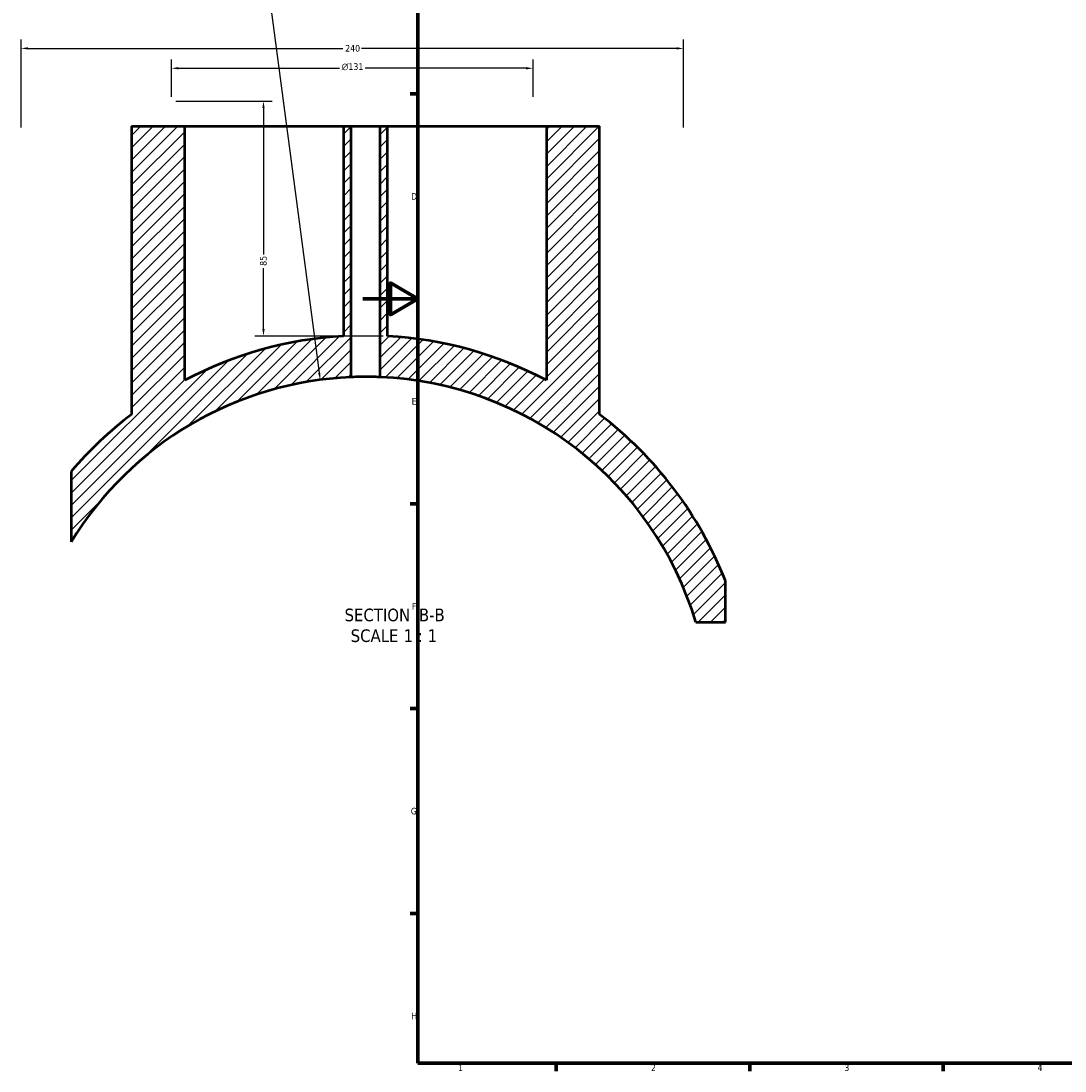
# Model space of a CAD drawing. Header units: millimetres. Extents: x -519 to 1053, y -190 to 834.
# Tile 2 of 9: x -124 to 254, y 17 to 398. Entities that reach past the tile are written whole.
import ezdxf

# ---------------------------------------------------------------- set-up
doc = ezdxf.new("R2010")
doc.units = ezdxf.units.MM
for name, color, linetype, lineweight in [('Border (ANSI)', 7, 'Continuous', 70), ('Dimension (ANSI)', 7, 'Continuous', 25), ('Hatch (ANSI)', 7, 'Continuous', 18), ('Symbol (ANSI)', 7, 'Continuous', 25), ('Visible (ANSI)', 7, 'Continuous', 50)]:
    doc.layers.add(name, color=color, linetype=linetype, lineweight=lineweight)
doc.styles.add('Label Text (ANSI)', font='tahoma.ttf')
doc.styles.add('Note Text (ANSI)', font='tahoma.ttf')
doc.dimstyles.new('Default - mm (ANSI)', dxfattribs={"dimtxt": 2.4, "dimasz": 2.5, "dimexe": 3.175, "dimexo": 1.6002, "dimgap": 0.8, "dimtad": 0, "dimtoh": 1, "dimdec": 0, "dimrnd": 1e-08, "dimzin": 4, "dimdsep": 46, "dimtxsty": 'Note Text (ANSI)', "dimcen": 0.09, "dimdle": 10, "dimclrd": 256, "dimclre": 256, "dimclrt": 5, "dimadec": 1, "dimazin": 1, "dimtfac": 1.27, "dimtofl": 0, "dimtmove": 0, "dimatfit": 3, "dimfxl": 1, "dimtolj": 1, "dimtzin": 4, "dimlwd": -1, "dimlwe": -1, "dimarcsym": 0})

# ---------------------------------------------------------------- blocks, each defined once
blk = doc.blocks.new('Borders Default Border')
at = {"layer": 'Border (ANSI)'}
for p, q in [((20, 371.25), (17.2, 371.25)), ((20, 222.75), (17.2, 222.75)), ((20, 148.5), (17.2, 148.5)), ((20, 74.25), (17.2, 74.25)), ((70.08, 20), (70.08, 17.2)), ((140.17, 20), (140.17, 17.2)), ((210.25, 20), (210.25, 17.2))]:
    blk.add_line(p, q, dxfattribs=at)
at = {"layer": 'Border (ANSI)', "flags": 128}
for points in [[(20, 20), (20, 574), (821, 574), (821, 20), (20, 20)], [(0, 297), (20, 297), (10, 302.77), (10, 291.23), (20, 297)]]:
    blk.add_lwpolyline(points, dxfattribs=at)
at = {"layer": 'Border (ANSI)', "color": 5, "true_color": 0x0000ff, "char_height": 2.4, "attachment_point": 7, "style": 'Note Text (ANSI)'}
for s, insert in [('D', (17.52, 332.93)), ('E', (17.71, 258.68)), ('F', (17.78, 184.43)), ('G', (17.4, 110.13)), ('H', (17.53, 35.93)), ('1', (34.5, 17.2)), ('2', (104.4, 17.2)), ('3', (174.46, 17.15)), ('4', (244.45, 17.2))]:
    blk.add_mtext(s, dxfattribs=dict(at, insert=insert))
blk = doc.blocks.new('*D10')
at = {"layer": 'Defpoints', "color": 0, "transparency": 16777216}
for p in [(116.18, 387.76), (-123.82, 357.45), (116.18, 357.45)]:
    blk.add_point(p, dxfattribs=at)
at = {"layer": 'Dimension (ANSI)', "transparency": 16777216}
for p, q in [((-123.82, 359.05), (-123.82, 390.93)), ((116.18, 359.05), (116.18, 390.93)), ((-121.32, 387.76), (-7.17, 387.76)), ((113.68, 387.76), (-0.48, 387.76))]:
    blk.add_line(p, q, dxfattribs=at)
for points in [[(-121.32, 388.18), (-121.32, 387.34), (-123.82, 387.76)], [(113.68, 388.18), (113.68, 387.34), (116.18, 387.76)]]:
    blk.add_solid(points, dxfattribs=at)
at = {"layer": 'Dimension (ANSI)', "color": 5, "transparency": 16777216, "insert": (-6.37, 389.01), "char_height": 2.4, "attachment_point": 1, "style": 'Note Text (ANSI)'}
blk.add_mtext('\\A1;240', dxfattribs=at)
blk = doc.blocks.new('*D11')
at = {"layer": 'Defpoints', "color": 0, "transparency": 16777216}
for p in [(61.68, 380.56), (-69.32, 368.65), (61.68, 368.65)]:
    blk.add_point(p, dxfattribs=at)
at = {"layer": 'Dimension (ANSI)', "transparency": 16777216}
for p, q in [((-69.32, 370.25), (-69.32, 383.74)), ((-66.82, 380.56), (-8.49, 380.56)), ((59.18, 380.56), (0.84, 380.56)), ((61.68, 370.25), (61.68, 383.74))]:
    blk.add_line(p, q, dxfattribs=at)
for points in [[(-66.82, 380.98), (-66.82, 380.15), (-69.32, 380.56)], [(59.18, 380.98), (59.18, 380.15), (61.68, 380.56)]]:
    blk.add_solid(points, dxfattribs=at)
at = {"layer": 'Dimension (ANSI)', "color": 5, "transparency": 16777216, "insert": (-7.69, 382.37), "char_height": 2.4, "attachment_point": 1, "style": 'Note Text (ANSI)'}
blk.add_mtext('\\A1;{\\fAIGDT|b0|i0;\\H2.4000;\\ln}\\fTahoma|b0|i0;\\H2.4000;131', dxfattribs=at)
blk = doc.blocks.new('*D12')
at = {"layer": 'Defpoints', "color": 0, "transparency": 16777216}
for p in [(-69.32, 368.65), (-35.97, 283.52), (9.01, 283.52)]:
    blk.add_point(p, dxfattribs=at)
at = {"layer": 'Dimension (ANSI)', "transparency": 16777216}
for p, q in [((-67.72, 368.65), (-32.8, 368.65)), ((-35.97, 366.15), (-35.97, 313.08)), ((-35.97, 286.02), (-35.97, 308.17)), ((7.41, 283.52), (-39.15, 283.52))]:
    blk.add_line(p, q, dxfattribs=at)
for points in [[(-36.39, 366.15), (-35.56, 366.15), (-35.97, 368.65)], [(-36.39, 286.02), (-35.56, 286.02), (-35.97, 283.52)]]:
    blk.add_solid(points, dxfattribs=at)
at = {"layer": 'Dimension (ANSI)', "color": 5, "transparency": 16777216, "insert": (-37.23, 308.97), "char_height": 2.4, "attachment_point": 1, "rotation": 90, "style": 'Note Text (ANSI)'}
blk.add_mtext('\\A1;85', dxfattribs=at)
blk = doc.blocks.new('*D13')
at = {"layer": 'Defpoints', "color": 0, "transparency": 16777216}
for p in [(-15.43, 267.66), (1.01, 143.75)]:
    blk.add_point(p, dxfattribs=at)
at = {"layer": 'Dimension (ANSI)', "transparency": 16777216}
for p, q in [((-74.82, 691.14), (-71.62, 691.14)), ((-71.62, 691.14), (-15.76, 270.14))]:
    blk.add_line(p, q, dxfattribs=at)
blk.add_solid([(-15.35, 270.2), (-16.17, 270.09), (-15.43, 267.66)], dxfattribs=at)
at = {"layer": 'Dimension (ANSI)', "color": 5, "transparency": 16777216, "insert": (-82.66, 692.39), "char_height": 2.4, "attachment_point": 1, "style": 'Note Text (ANSI)'}
blk.add_mtext('\\A1;R125', dxfattribs=at)

msp = doc.modelspace()

# ---------------------------------------------------------------- hatches: boundary and pattern name
at = {"layer": 'Hatch (ANSI)'}
h = msp.add_hatch(dxfattribs=at)
h.set_pattern_fill('ANSI31', color=256, scale=25.4, style=0)
h.set_pattern_definition([(45, (0, 0), (-2.245064, 2.245064), [])])
edge = h.paths.add_edge_path()
edge.add_line((66.51, 359.59), (66.51, 267.48))
edge.add_ellipse((1.01, 143.75), major_axis=(-123.73, 65.5), ratio=1, start_angle=270, end_angle=294.6195)
edge.add_line((9.01, 283.52), (9.01, 359.59))
edge.add_line((9.01, 359.59), (6.21, 359.59))
edge.add_line((6.21, 359.59), (6.21, 268.64))
edge.add_ellipse((1.01, 143.75), major_axis=(124.89, -5.2), ratio=1, start_angle=19.1594, end_angle=90, ccw=False)
edge.add_line((120.69, 179.83), (131.36, 179.83))
edge.add_line((131.36, 179.83), (131.36, 194.83))
edge.add_ellipse((1.01, 143.75), major_axis=(-51.08, 130.35), ratio=1, start_angle=270, end_angle=301.3222)
edge.add_line((85.81, 255.15), (85.81, 359.59))
edge.add_line((85.81, 359.59), (66.51, 359.59))
edge = h.paths.add_edge_path()
edge.add_line((-64.49, 267.48), (-64.49, 359.59))
edge.add_line((-64.49, 359.59), (-83.79, 359.59))
edge.add_line((-83.79, 359.59), (-83.79, 255.15))
edge.add_ellipse((1.01, 143.75), major_axis=(-111.4, -84.8), ratio=1, start_angle=270, end_angle=282.3416)
edge.add_line((-105.64, 234.45), (-105.64, 208.95))
edge.add_ellipse((1.01, 143.75), major_axis=(65.2, 106.65), ratio=1, start_angle=33.8227, end_angle=90, ccw=False)
edge.add_line((-4.19, 268.64), (-4.19, 359.59))
edge.add_line((-4.19, 359.59), (-6.99, 359.59))
edge.add_line((-6.99, 359.59), (-6.99, 283.52))
edge.add_ellipse((1.01, 143.75), major_axis=(-139.77, -8), ratio=1, start_angle=270, end_angle=294.6195)

# ---------------------------------------------------------------- linework, layer by layer
at = {"layer": 'Visible (ANSI)'}
for p, q in [((-83.79, 359.59), (-64.49, 359.59)), ((-83.79, 359.59), (-83.79, 255.15)), ((-64.49, 267.48), (-64.49, 359.59)), ((-64.49, 359.59), (-6.99, 359.59)), ((-6.99, 359.59), (-4.19, 359.59)), ((-6.99, 359.59), (-6.99, 283.52)), ((-4.19, 268.64), (-4.19, 359.59)), ((-4.19, 359.59), (6.21, 359.59)), ((6.21, 359.59), (9.01, 359.59)), ((6.21, 359.59), (6.21, 268.64)), ((9.01, 283.52), (9.01, 359.59)), ((9.01, 359.59), (66.51, 359.59)), ((66.51, 359.59), (66.51, 267.48)), ((66.51, 359.59), (85.81, 359.59)), ((85.81, 255.15), (85.81, 359.59)), ((-105.64, 234.45), (-105.64, 208.95)), ((131.36, 179.83), (131.36, 194.83)), ((120.69, 179.83), (131.36, 179.83))]:
    msp.add_line(p, q, dxfattribs=at)
for radius, start, end in [(140, 93.2758, 117.8953), (140, 62.1047, 86.7242), (125, 92.3842, 148.5614), (125, 16.7752, 87.6158), (140, 127.2803, 139.6219), (140, 21.3975, 52.7197)]:
    msp.add_arc((1.01, 143.75), radius, start, end, dxfattribs=at)
msp.add_open_spline([(6.21, 268.64), (6.21, 268.64), (6.08, 268.65), (5.55, 268.67), (5.15, 268.68), (4.23, 268.71), (3.64, 268.72), (2.36, 268.74), (1.66, 268.75), (0.36, 268.75), (-0.34, 268.74), (-1.62, 268.72), (-2.2, 268.71), (-3.13, 268.68), (-3.53, 268.67), (-4.06, 268.65), (-4.19, 268.64), (-4.19, 268.64)], degree=3, knots=[0, 0, 0, 0, 0.195901, 0.195901, 0.391803, 0.391803, 0.587704, 0.587704, 0.783605, 0.783605, 0.979507, 0.979507, 1.175408, 1.175408, 1.371309, 1.371309, 1.567211, 1.567211, 1.567211, 1.567211], dxfattribs=at)

# ---------------------------------------------------------------- block references
msp.add_blockref('Borders Default Border', (0, 0))

# ---------------------------------------------------------------- texts
at = {"layer": 'Symbol (ANSI)', "char_height": 4.572, "attachment_point": 7, "style": 'Label Text (ANSI)'}
for s, insert in [('SECTION', (-6.6, 180.08)), (' B-B', (18.63, 180.18)), ('SCALE', (-4.38, 172.57)), (' 1 : 1', (13.09, 172.65))]:
    msp.add_mtext(s, dxfattribs=dict(at, insert=insert))

# ---------------------------------------------------------------- dimensions: what is measured, and where the dimension line sits
at = {"layer": 'Dimension (ANSI)'}
dim = msp.add_radius_dim(center=(1.01, 143.75), mpoint=(-15.43, 267.66), dimstyle='Default - mm (ANSI)', override={"dimgap": 0.8, "dimtih": 1, "dimdec": 0, "dimlfac": 1, "dimcen": 0, "dimtol": 0, "dimlim": 0, "dimtp": 0, "dimtm": 0, "dimtdec": 2}, dxfattribs=at)
dim.commit()
dim.dimension.update_dxf_attribs({"geometry": '*D13', "text_midpoint": (-79.14, 691.14), "dimtype": 164})
for base, p1, p2, angle, picture, middle in [((116.18, 387.76), (-123.82, 357.45), (116.18, 357.45), 180, '*D10', (-3.82, 387.76)), ((-35.97, 283.52), (-69.32, 368.65), (9.01, 283.52), 90, '*D12', (-35.97, 310.62))]:
    dim = msp.add_linear_dim(base=base, p1=p1, p2=p2, angle=angle, dimstyle='Default - mm (ANSI)', override={"dimgap": 0.8, "dimtoh": 0, "dimdec": 0, "dimtol": 0, "dimlim": 0, "dimtp": 0, "dimtm": 0, "dimtdec": 2, "dimatfit": 1}, dxfattribs=at)
    dim.commit()
    dim.dimension.update_dxf_attribs({"geometry": picture, "text_midpoint": middle, "dimtype": 160})
dim = msp.add_linear_dim(base=(61.68, 380.56), p1=(-69.32, 368.65), p2=(61.68, 368.65), angle=180, text='{\\fAIGDT|b0|i0;\\H2.4000;\\ln}\\fTahoma|b0|i0;\\H2.4000;<>', dimstyle='Default - mm (ANSI)', override={"dimgap": 0.8, "dimtoh": 0, "dimdec": 0, "dimtol": 0, "dimlim": 0, "dimtp": 0, "dimtm": 0, "dimtdec": 2, "dimatfit": 1}, dxfattribs=at)
dim.commit()
dim.dimension.update_dxf_attribs({"geometry": '*D11', "text_midpoint": (-3.82, 380.56), "dimtype": 160})

doc.saveas('drawing.dxf')
